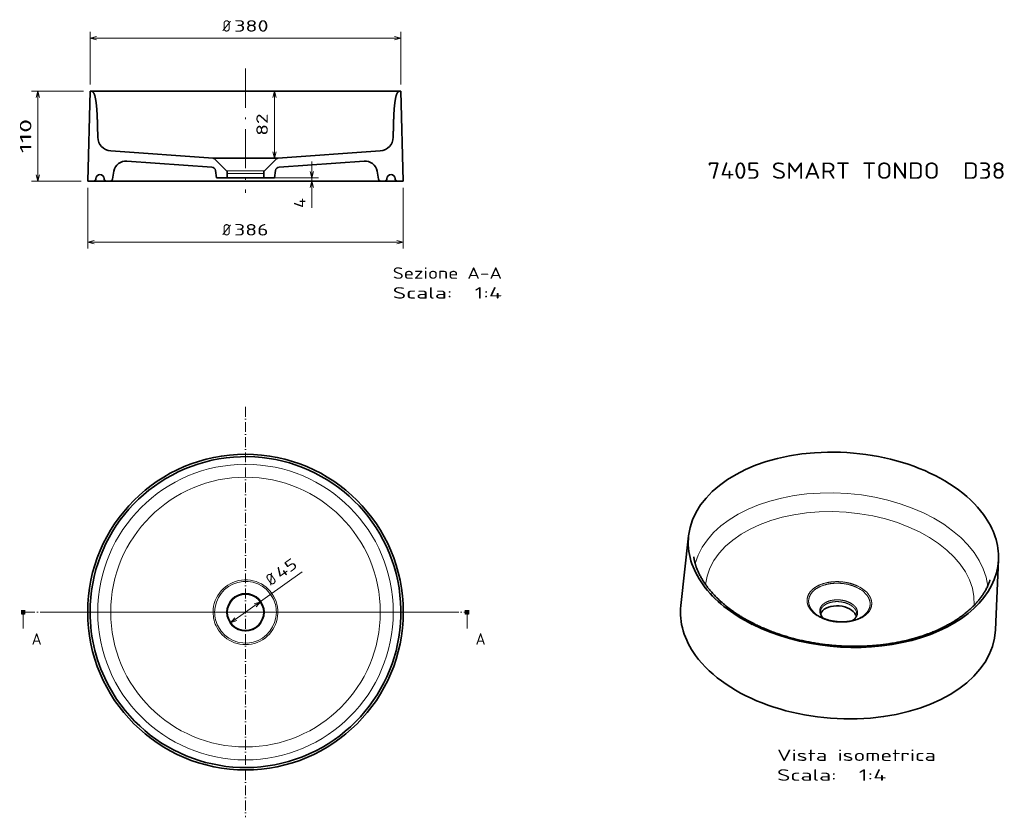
# Model space of a CAD drawing. Extents: x 52 to 353, y 16 to 260.
import ezdxf
from ezdxf.enums import TextEntityAlignment as Align

# ---------------------------------------------------------------- set-up
doc = ezdxf.new("R2010")
doc.units = 0
doc.linetypes.add('DASHDOT', pattern=[18.5, 12, -3, 0.5, -3])
doc.layers.get('0').update_dxf_attribs({"lineweight": 13})
doc.styles.get("Standard").update_dxf_attribs({"font": 'isocp.shx'})
doc.dimstyles.get("Standard").update_dxf_attribs({"dimtxt": 2.5, "dimasz": 2.5, "dimexe": 1.25, "dimexo": 0.625, "dimtad": 1, "dimcen": 2.5, "dimadec": 0, "dimazin": 0, "dimtfac": 1, "dimtmove": 0, "dimatfit": 0, "dimfxl": 0, "dimarcsym": 0})

# ---------------------------------------------------------------- blocks, each defined once
blk = doc.blocks.new('*D')
at = {"color": 7, "lineweight": 13, "ltscale": 0.4038}
for p, q in [((73.12, 240.11), (73.12, 256.27)), ((168.12, 240.11), (168.12, 256.27))]:
    blk.add_line(p, q, dxfattribs=at)
at = {"color": 7, "lineweight": 13}
for p, q in [((73.12, 254.27), (168.12, 254.27)), ((57.17, 210.61), (57.17, 238.11)), ((129.44, 217.63), (129.44, 238.11)), ((72.4, 191.99), (168.84, 191.99)), ((116.07, 75.66), (137.98, 91.22))]:
    blk.add_line(p, q, dxfattribs=at)
at = {"color": 7, "lineweight": 13, "ltscale": 0.398589}
blk.add_line((71.12, 238.11), (55.17, 238.11), dxfattribs=at)
at = {"color": 7, "lineweight": 13, "ltscale": 0.354821}
blk.add_line((140.92, 202.41), (140.92, 216.61), dxfattribs=at)
at = {"color": 7, "lineweight": 13, "ltscale": 0.367935}
blk.add_line((128.2, 211.61), (142.92, 211.61), dxfattribs=at)
at = {"color": 7, "lineweight": 13, "ltscale": 0.380586}
blk.add_line((70.4, 210.61), (55.17, 210.61), dxfattribs=at)
at = {"color": 7, "lineweight": 13, "ltscale": 0.465659}
for p, q in [((72.4, 208.61), (72.4, 189.99)), ((168.84, 208.61), (168.84, 189.99))]:
    blk.add_line(p, q, dxfattribs=at)
at = {"color": 7, "lineweight": 13}
for points in [[(75.05, 254.78), (73.12, 254.27), (75.05, 253.75)], [(166.19, 253.75), (168.12, 254.27), (166.19, 254.78)], [(57.69, 236.18), (57.17, 238.11), (56.66, 236.18)], [(129.96, 236.18), (129.44, 238.11), (128.93, 236.18)], [(128.93, 219.57), (129.44, 217.63), (129.96, 219.57)], [(56.66, 212.55), (57.17, 210.61), (57.69, 212.55)], [(140.4, 213.54), (140.92, 211.61), (141.43, 213.54)], [(141.43, 208.68), (140.92, 210.61), (140.4, 208.68)], [(74.33, 192.51), (72.4, 191.99), (74.33, 191.47)], [(166.91, 191.47), (168.84, 191.99), (166.91, 192.51)], [(123.89, 80.58), (125.17, 82.12), (123.29, 81.43)], [(117.34, 77.2), (116.07, 75.66), (117.94, 76.36)]]:
    blk.add_lwpolyline(points, dxfattribs=at)
for s, p, p2 in [('%%c', (113.58, 256.27), (116.15, 256.27)), ('380', (117.15, 256.27), (127.66, 256.27)), ('%%c', (113.58, 193.99), (116.15, 193.99)), ('386', (117.15, 193.99), (127.66, 193.99))]:
    blk.add_text(s, height=3.5, dxfattribs=at).set_placement(p, p2, align=Align.FIT)
for s, rotation, p, p2 in [('110', 90, (55.17, 219.11), (55.17, 229.62)), ('82', 90, (127.44, 224.49), (127.44, 231.26)), ('4', 90, (138.92, 202.41), (138.92, 205.45)), ('45', 35.3686, (131.3, 88.93), (136.82, 92.85)), ('%%c', 35.3686, (128.39, 86.86), (130.48, 88.35))]:
    blk.add_text(s, height=3.5, rotation=rotation, dxfattribs=at).set_placement(p, p2, align=Align.FIT)
blk = doc.blocks.new('BLOCK136')
at = {"color": 7, "lineweight": 100, "ltscale": 0.125}
for p, q in [((-274.4, -189.8), (-269.4, -189.8)), ((273.3, -189.8), (268.3, -189.8))]:
    blk.add_line(p, q, dxfattribs=at)
at = {"color": 7, "lineweight": 13}
for p, q in [((-271.9, -189.8), (-271.9, -209.8)), ((270.8, -189.8), (270.8, -209.8))]:
    blk.add_line(p, q, dxfattribs=at)
at = {"color": 7, "linetype": 'DASHDOT', "lineweight": 13}
blk.add_line((-269.4, -189.8), (268.3, -189.8), dxfattribs=at)
at = {"color": 7, "lineweight": 13}
for points in [[(-270.6, -192.8), (-271.9, -189.8), (-273.1, -192.8)], [(272, -192.8), (270.8, -189.8), (269.5, -192.8)]]:
    blk.add_lwpolyline(points, dxfattribs=at)
for p, p2 in [((-261.4, -229.6), (-249.2, -229.6)), ((281.3, -229.6), (293.4, -229.6))]:
    blk.add_text('A', height=14, dxfattribs=at).set_placement(p, p2, align=Align.FIT)
blk = doc.blocks.new('BLOCK137')
at = {"color": 7, "linetype": 'DASHDOT', "lineweight": 13}
for p, q in [((0, 60.9), (0, -440.6)), ((250.7, -189.8), (-250.7, -189.8))]:
    blk.add_line(p, q, dxfattribs=at)
blk = doc.blocks.new('BLOCK138')
at = {"color": 7, "lineweight": 35}
for centre, radius in [((0, -189.8), 192.9), ((0, -190), 22.3)]:
    blk.add_circle(centre, radius, dxfattribs=at)
at = {"color": 7, "lineweight": 13}
for centre, radius in [((0, -189.8), 180.6), ((0, -189.8), 164.8), ((0, -190), 23.2)]:
    blk.add_circle(centre, radius, dxfattribs=at)
at = {"color": 7, "lineweight": 35}
for start, end in [(208.648, 180), (179.9999, 208.6481)]:
    blk.add_arc((0, -189.8), 190, start, end, dxfattribs=at)
at = {"color": 7, "lineweight": 13}
for radius, start, end in [(39.6, 208.4279, 179.9821), (37.7, 28.8675, 179.9817), (37.7, 0.0178, 28.868), (39.6, 179.9799, 208.4266), (37.7, 179.9798, 208.4269), (37.7, 208.4281, 0.0184)]:
    blk.add_arc((0, -190), radius, start, end, dxfattribs=at)
blk = doc.blocks.new('BLOCK139')
at = {"color": 7, "lineweight": 13}
for s, p, p2 in [('Vista isometrica', (0, -369.4), (194.3, -369.4)), ('Scala:', (0, -393.6), (72.9, -393.6)), ('  1:4', (72.9, -393.6), (133.6, -393.6))]:
    blk.add_text(s, height=14, dxfattribs=at).set_placement(p, p2, align=Align.FIT)
blk = doc.blocks.new('BLOCK140')
at = {"color": 7, "lineweight": 35}
for p, q in [((-117.5, -179.6), (-108.1, -94.2)), ((267, -209.1), (270.7, -123.4))]:
    blk.add_line(p, q, dxfattribs=at)
blk.add_arc((73.1, -155.9), 42.4, 240.6204, 243.1619, dxfattribs=at)
for centre, major_axis, ratio, start_param, end_param in [((81.1, -111.3), (189.4, -14.6), 0.625434, 0.490357, 3.120605), ((81, -111.3), (189.5, -14.6), 0.625309, 0.020958, 0.490189), ((81.2, -111.3), (189.5, -14.6), 0.625315, 3.120548, 3.631789), ((81.1, -111.3), (189.4, -14.6), 0.625434, 4.13195, 6.304211), ((81.2, -111.3), (189.5, -14.5), 0.625426, 3.631769, 4.131673), ((74.6, -196.9), (192.4, -14.8), 0.625315, 3.120548, 3.63179), ((74.8, -193.9), (-22.3, 1.7), 0.625434, 3.63195, 6.085628), ((74.8, -193.9), (22.3, -1.7), 0.625434, 0.197499, 0.490357), ((71.9, -189.8), (18.9, -3.5), 0.587056, 3.695044, 3.941125), ((74.5, -196.9), (192.3, -14.8), 0.625434, 3.631949, 6.304211)]:
    blk.add_ellipse(centre, major_axis=major_axis, ratio=ratio, start_param=start_param, end_param=end_param, dxfattribs=at)
at = {"color": 7, "lineweight": 13}
for centre, major_axis, ratio, start_param, end_param in [((77.7, -155.2), (-180.1, 13.8), 0.625434, 3.259914, 6.164857), ((76.7, -168.2), (-164.3, 12.6), 0.625434, 3.15997, 6.264815), ((76.3, -175.1), (39.5, -3), 0.625312, 0.490561, 0.994052), ((76.2, -175.8), (37.6, -2.9), 0.625284, 0.490155, 0.99343), ((76.2, -175.1), (39.4, -3), 0.62559, 3.632178, 4.128931), ((76.2, -175.8), (37.6, -2.9), 0.625555, 3.631563, 4.12798), ((75.2, -187.1), (23, -1.9), 0.626397, 3.636297, 3.870057), ((75.4, -187.1), (23.1, -1.8), 0.625465, 5.560151, 6.773557), ((75.2, -188.7), (22.2, -1.7), 0.62562, 0.000102, 0.490594)]:
    blk.add_ellipse(centre, major_axis=major_axis, ratio=ratio, start_param=start_param, end_param=end_param, dxfattribs=at)
at = {"color": 7, "lineweight": 35}
for points, knots in [([(-28.4, -201.5), (-29, -201.3), (-30, -200.7), (-31.6, -199.9), (-33.2, -199), (-34.8, -198.2), (-36.4, -197.3), (-37.9, -196.5), (-39.5, -195.6), (-41.1, -194.6), (-43, -193.5), (-44.9, -192.3), (-46.8, -191.1), (-48.9, -189.8), (-51, -188.3), (-53.4, -186.7), (-55.6, -185.1), (-57.8, -183.5), (-60, -181.8), (-62.1, -180.1), (-64.2, -178.4), (-66.2, -176.7), (-68.2, -175), (-70.1, -173.2), (-72, -171.4), (-73.8, -169.7), (-75.6, -167.9), (-77.3, -166), (-79, -164.2), (-80.6, -162.4), (-82, -160.7), (-83.4, -159), (-84.8, -157.3), (-86.1, -155.5), (-87.3, -153.8), (-88.5, -152.1), (-89.6, -150.4), (-90.6, -148.8), (-91.6, -147.2), (-92.6, -145.5), (-93.7, -143.6), (-94.7, -141.7), (-95.6, -139.8), (-96.4, -138), (-97.2, -136.1), (-98, -134.4), (-98.6, -132.7), (-99.1, -131.3), (-99.5, -130.1), (-99.8, -128.9), (-100.2, -127.8), (-100.5, -126.7), (-100.7, -125.7), (-100.9, -124.7), (-101.1, -123.8), (-101.3, -122.9), (-101.4, -122.2), (-101.5, -121.5), (-101.6, -121), (-101.7, -120.6), (-101.7, -120.3), (-101.7, -120.1), (-101.7, -120), (-101.7, -120)], [0, 0, 0, 0, 1.817056, 3.627012, 5.429188, 7.224085, 9.011045, 10.790554, 12.561835, 14.326009, 16.623911, 18.896731, 21.15552, 23.401169, 26.245827, 29.048431, 31.82715, 34.581573, 37.311538, 40.016549, 42.696374, 45.350605, 47.985045, 50.592853, 53.174179, 55.728587, 58.256085, 60.756016, 63.229157, 65.65761, 67.884976, 70.0876, 72.265304, 74.41749, 76.544034, 78.643968, 80.721415, 82.707251, 84.187989, 86.458393, 88.627853, 90.757333, 92.844033, 94.885677, 96.87765, 98.821083, 100.63905, 102.029593, 103.362559, 104.574558, 105.741695, 106.859252, 107.921318, 108.922953, 109.855592, 110.716786, 111.476621, 112.141305, 112.684257, 113.090556, 113.390521, 113.579193, 113.648524, 113.648524, 113.648524, 113.648524]), ([(-28.4, -201.5), (-27.5, -202), (-25.7, -202.9), (-23, -204.2), (-20.2, -205.5), (-17.4, -206.7), (-14.6, -207.9), (-11.7, -209.1), (-8.8, -210.3), (-5.9, -211.4), (-2.9, -212.5), (0, -213.6), (3, -214.6), (6.1, -215.6), (9.1, -216.6), (12.2, -217.5), (15.3, -218.4), (18.4, -219.2), (21.6, -220.1), (24.7, -220.9), (27.9, -221.6), (31.1, -222.4), (34.3, -223.1), (37.6, -223.7), (40.8, -224.3), (44.1, -224.9), (47.3, -225.5), (50.6, -226), (53.9, -226.5), (57.2, -226.9), (60.5, -227.3), (63.8, -227.7), (67.2, -228), (70.5, -228.3), (73.8, -228.5), (77.1, -228.8), (80.5, -228.9), (83.8, -229.1), (87.1, -229.2), (90.4, -229.3), (93.8, -229.3), (97.1, -229.3), (100.4, -229.2), (103.7, -229.2), (107, -229), (110.3, -228.9), (113.6, -228.7), (116.9, -228.5), (120.1, -228.2), (123.4, -227.9), (126.6, -227.6), (129.8, -227.2), (133, -226.8), (136.2, -226.3), (139.4, -225.8), (142.5, -225.3), (145.7, -224.7), (148.8, -224.1), (151.9, -223.5), (154.9, -222.8), (158, -222.1), (161, -221.4), (163.9, -220.6), (166.9, -219.8), (169.8, -219), (173.2, -218), (177, -216.8), (181.2, -215.3), (185.2, -213.9), (188.8, -212.5), (192, -211.2), (194.7, -210), (197.4, -208.8), (199.9, -207.6), (202.4, -206.4), (204.9, -205.1), (207.4, -203.9), (209.7, -202.6), (212.1, -201.2), (214.4, -199.9), (216.7, -198.5), (218.9, -197.1), (221.1, -195.6), (223.2, -194.2), (225.2, -192.7), (227.3, -191.2), (229.2, -189.7), (231.2, -188.1), (233.1, -186.5), (235.1, -184.8), (236.9, -183.1), (238.7, -181.4), (240.4, -179.7), (242.1, -178), (243.7, -176.2), (245.2, -174.5), (246.6, -172.9), (247.9, -171.2), (249.1, -169.6), (250.3, -168), (251.5, -166.4), (252.5, -164.8), (253.5, -163.2), (254.6, -161.4), (255.7, -159.5), (256.8, -157.3), (257.8, -155.2), (258.6, -153.2), (259.3, -151.4), (259.8, -150), (260.1, -149.1), (260.3, -148.5), (260.4, -148.1), (260.4, -148), (260.4, -147.9), (260.4, -147.9), (260.4, -147.9), (260.4, -147.9), (260.4, -147.9), (260.4, -147.9), (260.4, -147.9), (260.4, -147.9), (260.4, -147.9), (260.4, -147.9), (260.4, -147.9)], [0, 0, 0, 0, 3.009953, 6.039232, 9.087238, 12.153495, 15.23745, 18.33863, 21.456485, 24.590555, 27.739167, 30.90288, 34.081203, 37.273078, 40.478531, 43.696393, 46.92662, 50.168075, 53.420091, 56.682134, 59.953982, 63.234615, 66.523725, 69.820361, 73.124154, 76.43419, 79.749804, 83.070368, 86.395387, 89.724042, 93.055783, 96.389839, 99.725611, 103.062371, 106.399455, 109.7362, 113.071905, 116.405942, 119.737566, 123.066198, 126.391044, 129.711586, 133.027182, 136.337162, 139.640644, 142.937223, 146.225974, 149.506552, 152.777968, 156.039973, 159.292, 162.533374, 165.763003, 168.980795, 172.185612, 175.377436, 178.555216, 181.718485, 184.8677, 188.001212, 191.118581, 194.219248, 197.302724, 200.368448, 203.41593, 206.452958, 210.942544, 215.318896, 219.654458, 223.866754, 226.926763, 229.950477, 232.794239, 235.614828, 238.411979, 241.185279, 243.934545, 246.659286, 249.359255, 252.034113, 254.688984, 257.317679, 259.920311, 262.49646, 265.046119, 267.568672, 270.063943, 272.532894, 275.105365, 277.638331, 280.139416, 282.60784, 285.043367, 287.444748, 289.812352, 292.127446, 294.246609, 296.332617, 298.384089, 300.398962, 302.375632, 304.310794, 306.20137, 308.052613, 310.505483, 312.80326, 315.271354, 317.5025, 319.471735, 321.040718, 321.854436, 322.47844, 322.884448, 322.947761, 322.978788, 322.996665, 323.008668, 323.017567, 323.024475, 323.029908, 323.034177, 323.037139, 323.038787, 323.040869, 323.040869, 323.040869, 323.040869]), ([(54.8, -192.7), (54.8, -192.6), (54.7, -192.5), (54.6, -192.4), (54.5, -192.2), (54.3, -192), (54.2, -191.8), (54.1, -191.6), (54, -191.4), (53.9, -191.2), (53.8, -191), (53.7, -190.8), (53.6, -190.6), (53.5, -190.4), (53.5, -190.2), (53.4, -190), (53.3, -189.8), (53.3, -189.6), (53.2, -189.4), (53.2, -189.3), (53.1, -189.1), (53.1, -188.9), (53, -188.7), (53, -188.5), (53, -188.3), (53, -188.1), (53, -187.9), (53, -187.7), (53, -187.5), (53, -187.3), (53, -187.2), (53, -187.1), (53, -187)], [0, 0, 0, 0, 0.135497, 0.379432, 0.620007, 0.857192, 1.091029, 1.321567, 1.548862, 1.772974, 1.993854, 2.208029, 2.419235, 2.627675, 2.833443, 3.036294, 3.237361, 3.43541, 3.631858, 3.772179, 3.982689, 4.190647, 4.396284, 4.600622, 4.802812, 5.003994, 5.203568, 5.402436, 5.573813, 5.744876, 5.915725, 6.086463, 6.086463, 6.086463, 6.086463]), ([(91.9, -198), (92, -197.9), (92.2, -197.8), (92.5, -197.6), (92.7, -197.5), (93, -197.3), (93.2, -197.1), (93.4, -196.9), (93.7, -196.8), (93.9, -196.6), (94.1, -196.4), (94.3, -196.2), (94.5, -196), (94.7, -195.9), (94.8, -195.7), (95, -195.6), (95.1, -195.4), (95.3, -195.2), (95.4, -195.1), (95.5, -194.9), (95.7, -194.8), (95.8, -194.6), (95.9, -194.5), (96, -194.3), (96.2, -194.1), (96.3, -193.9), (96.4, -193.7), (96.6, -193.4), (96.7, -193.2), (96.8, -193), (96.9, -192.8), (97, -192.6), (97, -192.4), (97.1, -192.3), (97.2, -192.1), (97.2, -191.9), (97.3, -191.7), (97.3, -191.5), (97.4, -191.3), (97.4, -191.1), (97.4, -190.9), (97.5, -190.6), (97.5, -190.5), (97.5, -190.4)], [0, 0, 0, 0, 0.316754, 0.629463, 0.938107, 1.242809, 1.54348, 1.84006, 2.132481, 2.420748, 2.704862, 2.984832, 3.268468, 3.499715, 3.71317, 3.925223, 4.135741, 4.343552, 4.548784, 4.751501, 4.951764, 5.149529, 5.344967, 5.57872, 5.831284, 6.076927, 6.318855, 6.557211, 6.792153, 7.023851, 7.254798, 7.460075, 7.661951, 7.861511, 8.05963, 8.255703, 8.450589, 8.643832, 8.836208, 9.06302, 9.291292, 9.518586, 9.745635, 9.745635, 9.745635, 9.745635]), ([(97.2, -196.4), (96.4, -196.7), (94.5, -197.3), (91.6, -198.1), (88.7, -198.7), (85.9, -199.1), (83.6, -199.3), (81.5, -199.4), (79.4, -199.5), (77.3, -199.4), (75.3, -199.3), (73.2, -199.2), (71.1, -198.9), (69, -198.6), (67, -198.2), (65, -197.8), (63, -197.3), (61.1, -196.7), (59.2, -196.1), (57.4, -195.4), (55.7, -194.6), (54.5, -194.1), (54, -193.8)], [0, 0, 0, 0, 2.866259, 5.831041, 8.881388, 12.00313, 14.042678, 16.101335, 18.174799, 20.258682, 22.348565, 24.439973, 26.528444, 28.609553, 30.678877, 32.732094, 34.764925, 36.773253, 38.753014, 40.700425, 42.61181, 44.483744, 44.483744, 44.483744, 44.483744])]:
    blk.add_open_spline(points, degree=3, knots=knots, dxfattribs=at)
at = {"color": 7, "lineweight": 13}
for points, knots in [([(40.6, -184.1), (37.6, -180.1), (36, -175.7), (36, -171.2), (38.4, -164.2), (44.6, -158.4), (47.7, -156.3), (55.9, -152.2), (66.1, -150.2), (72.3, -149.8), (81.9, -150.4), (90.9, -152.6), (93.9, -153.6), (96.7, -154.8), (99.4, -156.1)], [0, 0, 0, 0, 0, 0, 102.96967, 102.96967, 102.96967, 172.237755, 172.237755, 172.237755, 268.221715, 268.221715, 268.221715, 318.474739, 318.474739, 318.474739, 318.474739, 318.474739, 318.474739]), ([(42.2, -184.3), (39.4, -180.4), (37.9, -176.1), (37.9, -171.8), (40.5, -164.9), (46.8, -159.3), (49.8, -157.4), (58, -153.7), (67.8, -152), (73.7, -151.7), (82.5, -152.4), (90.8, -154.6), (93.4, -155.5), (95.9, -156.5), (98.2, -157.7)], [0, 0, 0, 0, 0, 0, 105.323664, 105.323664, 105.323664, 176.51285, 176.51285, 176.51285, 271.050676, 271.050676, 271.050676, 317.350226, 317.350226, 317.350226, 317.350226, 317.350226, 317.350226]), ([(52.9, -194), (59.6, -197.4), (67.6, -199.8), (76.1, -200.7), (89.6, -200), (101, -196), (104.8, -194), (112.7, -188.3), (116.4, -180.8), (116.8, -176), (115.4, -171.2), (112.5, -166.8), (112.4, -166.7), (112.3, -166.6), (112.2, -166.4), (112.1, -166.3), (112.1, -166.2), (112, -166.2)], [0, 0, 0, 0, 0, 0, 127.154375, 127.154375, 127.154375, 203.73803, 203.73803, 203.73803, 313.402639, 313.402639, 313.402639, 315.764364, 315.764364, 315.764364, 317.724196, 317.724196, 317.724196, 317.724196, 317.724196, 317.724196]), ([(54, -193.8), (60.7, -197.2), (68.8, -199.5), (77.4, -200.3), (90.7, -199.3), (101.5, -194.8), (105, -192.8), (111.7, -187.2), (114.5, -180.2), (114.6, -176), (113.3, -171.8), (110.6, -167.9), (110.6, -167.8), (110.5, -167.6), (110.4, -167.5), (110.3, -167.4), (110.3, -167.3), (110.2, -167.3)], [0, 0, 0, 0, 0, 0, 133.457401, 133.457401, 133.457401, 210.514472, 210.514472, 210.514472, 312.700293, 312.700293, 312.700293, 314.629628, 314.629628, 314.629628, 316.558963, 316.558963, 316.558963, 316.558963, 316.558963, 316.558963]), ([(96.3, -181.8), (95.2, -180.3), (93.8, -178.9), (92.1, -177.6), (87, -174.6), (80.8, -172.8), (76.8, -172.3), (69.8, -172.3), (63.4, -173.8), (60.9, -174.8), (56.9, -177), (54.1, -180), (53.1, -181.5), (52, -184.5), (52.2, -187.6), (52.6, -189.1), (53.3, -190.6), (54.3, -192.1), (54.3, -192.2), (54.4, -192.2), (54.4, -192.3)], [0, 0, 0, 0, 0, 0, 23.171017, 23.171017, 23.171017, 61.681319, 61.681319, 61.681319, 88.968427, 88.968427, 88.968427, 112.138302, 112.138302, 112.138302, 132.75059, 132.75059, 132.75059, 133.881186, 133.881186, 133.881186, 133.881186, 133.881186, 133.881186]), ([(95.4, -183.7), (94.3, -182.2), (92.9, -180.8), (91.2, -179.5), (86.5, -176.8), (80.9, -175.2), (77.3, -174.6), (70.4, -174.4), (64.1, -175.8), (61.3, -176.8), (57.2, -179.2), (54.4, -182.4), (53.6, -183.8), (53.1, -185.4), (53, -187)], [0, 0, 0, 0, 0, 0, 23.468497, 23.468497, 23.468497, 58.628894, 58.628894, 58.628894, 89.708461, 89.708461, 89.708461, 112.875315, 112.875315, 112.875315, 112.875315, 112.875315, 112.875315])]:
    blk.add_open_spline(points, degree=5, knots=knots, dxfattribs=at)
blk = doc.blocks.new('BLOCK141')
at = {"color": 7, "lineweight": 13}
blk.add_text('7405 SMART TONDO  D38', height=5, dxfattribs=at).set_placement((-10, 3.06), (81.08, 3.06), align=Align.FIT)
blk = doc.blocks.new('BLOCK142')
at = {"color": 7, "lineweight": 13}
for s, p, p2 in [('Sezione A-A', (180, -229.4), (313.6, -229.4)), ('Scala:', (180, -253.6), (252.9, -253.6)), ('  1:4', (252.9, -253.6), (313.6, -253.6))]:
    blk.add_text(s, height=14, dxfattribs=at).set_placement(p, p2, align=Align.FIT)
blk = doc.blocks.new('BLOCK143')
at = {"color": 7, "lineweight": 35}
for p, q in [((-192.9, -110), (-190, 0)), ((192.9, -110), (190, 0)), ((-39.6, -81.9), (-164.8, -73.2)), ((-23.2, -97.3), (-37.7, -82.8)), ((23.2, -97.3), (37.7, -82.8)), ((39.6, -81.9), (164.8, -73.2)), ((-41.3, -92.8), (-144.9, -85.6)), ((41.3, -92.8), (144.9, -85.6))]:
    blk.add_line(p, q, dxfattribs=at)
at = {"color": 7, "lineweight": 35, "ltscale": 0.24319}
for p, q in [((-160.8, -97.9), (-162.4, -107.5)), ((160.8, -97.9), (162.4, -107.5))]:
    blk.add_line(p, q, dxfattribs=at)
at = {"color": 7, "lineweight": 35, "ltscale": 0.221683}
for p, q in [((-35.6, -106), (-36.7, -97.2)), ((35.6, -106), (36.7, -97.2))]:
    blk.add_line(p, q, dxfattribs=at)
at = {"color": 7, "lineweight": 35, "ltscale": 0.332515}
for p, q in [((-35.6, -106), (-22.3, -106)), ((22.3, -106), (35.6, -106))]:
    blk.add_line(p, q, dxfattribs=at)
at = {"color": 7, "lineweight": 35, "ltscale": 0.166062}
for p, q in [((-22.3, -99.4), (-22.3, -106)), ((22.3, -99.4), (22.3, -106))]:
    blk.add_line(p, q, dxfattribs=at)
at = {"color": 7, "lineweight": 35, "ltscale": 0.175}
for p, q in [((-192.9, -110), (-185.9, -110)), ((185.9, -110), (192.9, -110))]:
    blk.add_line(p, q, dxfattribs=at)
at = {"color": 7, "lineweight": 35, "ltscale": 0.112068}
for p, q in [((-169.9, -110), (-165.4, -110)), ((165.4, -110), (169.9, -110))]:
    blk.add_line(p, q, dxfattribs=at)
at = {"color": 7, "lineweight": 35}
for centre, radius, start, end in [((-163.6, -56.2), 17, 180.7745, 266), ((163.6, -56.2), 17, 274, 359.2255), ((-39.8, -84.9), 3, 45.0004, 85.9999), ((39.8, -84.9), 3, 94.0001, 134.9996), ((-146, -100.5), 15, 86, 170), ((-41.6, -97.8), 5, 6.7627, 86.0002), ((41.6, -97.8), 5, 93.9998, 173.2373), ((146, -100.5), 15, 10, 94), ((-185.9, -107), 3, 270, 360), ((-177.9, -107), 5, 90, 180), ((-177.9, -107), 5, 360, 90), ((-169.9, -107), 3, 180, 270), ((-165.4, -107), 3, 270, 350), ((-25.3, -99.4), 3, 0.0003, 45.0008), ((25.3, -99.4), 3, 134.9992, 179.9997), ((165.4, -107), 3, 190, 270), ((169.9, -107), 3, 270, 0), ((177.9, -107), 5, 90, 180), ((177.9, -107), 5, 0, 90), ((185.9, -107), 3, 180, 270)]:
    blk.add_arc(centre, radius, start, end, dxfattribs=at)
for points in [[(-180.6, -56.4), (-180.6, -53.9), (-180.7, -51.4), (-180.7, -48.8), (-180.8, -45.8), (-180.8, -42.9), (-180.8, -42.4), (-180.9, -41.5), (-180.9, -40.6), (-180.9, -40.2), (-181.1, -34.9), (-181.3, -29.8), (-181.5, -25.4), (-182, -18.4), (-182.8, -12.5), (-183.1, -10.3), (-183.8, -6.6), (-184.7, -3.9), (-185.2, -2.8), (-186.2, -1.2), (-187.3, -0.4), (-187.9, -0.2), (-188.7, 0), (-189.4, 0), (-189.6, 0), (-189.8, 0), (-190, 0)], [(180.6, -56.4), (180.6, -53.9), (180.7, -51.4), (180.7, -48.8), (180.8, -45.8), (180.8, -42.9), (180.8, -42.4), (180.9, -41.5), (180.9, -40.6), (180.9, -40.2), (181.1, -34.9), (181.3, -29.8), (181.5, -25.4), (182, -18.4), (182.8, -12.5), (183.1, -10.3), (183.8, -6.6), (184.7, -3.9), (185.2, -2.8), (186.2, -1.2), (187.3, -0.4), (187.9, -0.2), (188.7, 0), (189.4, 0), (189.6, 0), (189.8, 0), (190, 0)]]:
    blk.add_open_spline(points, degree=5, knots=[0, 0, 0, 0, 0, 0, 14.539225, 14.539225, 14.539225, 17.225093, 17.225093, 17.225093, 19.914423, 19.914423, 19.914423, 48.298396, 48.298396, 48.298396, 67.245486, 67.245486, 67.245486, 85.24118, 85.24118, 85.24118, 104.468016, 104.468016, 104.468016, 110.516406, 110.516406, 110.516406, 110.516406, 110.516406, 110.516406], dxfattribs=at)

msp = doc.modelspace()

# ---------------------------------------------------------------- linework, layer by layer
at = {"color": 7, "linetype": 'DASHDOT', "lineweight": 13}
msp.add_line((120.6177, 245.0344), (120.6177, 207.0779), dxfattribs=at)
at = {"color": 7, "lineweight": 35}
for p, q in [((73.1177, 238.1144), (168.1177, 238.1144)), ((168.8379, 210.6144), (72.3976, 210.6144))]:
    msp.add_line(p, q, dxfattribs=at)
at = {"color": 7, "lineweight": 35, "ltscale": 0.49492}
msp.add_line((110.7193, 217.6339), (130.5161, 217.6339), dxfattribs=at)
at = {"color": 7, "lineweight": 13, "ltscale": 0.290039}
msp.add_line((114.817, 213.7966), (126.4185, 213.7966), dxfattribs=at)
at = {"color": 7, "lineweight": 13, "ltscale": 0.280875}
msp.add_line((115.0366, 212.9439), (126.2716, 212.9439), dxfattribs=at)
at = {"color": 7, "lineweight": 35, "ltscale": 0.279055}
msp.add_line((115.0366, 211.6056), (126.1988, 211.6056), dxfattribs=at)

# ---------------------------------------------------------------- block references
at = {"lineweight": 0, "xscale": 0.25, "yscale": 0.25, "zscale": 0.25}
for name, p in [('BLOCK143', (120.6177, 238.1144)), ('BLOCK142', (120.6177, 238.1144)), ('BLOCK137', (120.6177, 126.3939)), ('BLOCK138', (120.6177, 126.3939)), ('BLOCK140', (283.0477, 125.81)), ('BLOCK136', (120.6177, 126.3939)), ('BLOCK139', (283.0477, 125.81))]:
    msp.add_blockref(name, p, dxfattribs=at)
at = {"lineweight": 0}
msp.add_blockref('BLOCK141', (271.791, 208.2553), dxfattribs=at)

# ---------------------------------------------------------------- dimensions: what is measured, and where the dimension line sits
at = {"color": 0, "lineweight": 0}
dim = msp.add_diameter_dim_2p(p1=(116.0665, 75.6632), p2=(125.1689, 82.1245), dimstyle='Standard', override={"dimlfac": 4}, dxfattribs=at)
dim.commit()
dim.dimension.update_dxf_attribs({"geometry": '*D', "text_midpoint": (133.7638, 88.2254), "dimtype": 163})
for base, p1, p2, angle, middle in [((73.1177, 254.2664), (168.1177, 238.1144), (73.1177, 238.1144), 180, (120.6177, 254.2664)), ((168.8379, 191.988), (72.3976, 210.6144), (168.8379, 210.6144), 0, (120.6177, 191.988))]:
    dim = msp.add_linear_dim(base=base, p1=p1, p2=p2, angle=angle, text='%%c<>', dimstyle='Standard', override={"dimlfac": 4}, dxfattribs=at)
    dim.commit()
    dim.dimension.update_dxf_attribs({"geometry": '*D', "text_midpoint": middle, "dimtype": 161})
for base, p1, p2, angle, middle in [((140.9163, 211.6056), (168.8379, 210.6144), (126.1988, 211.6056), 89.999523, (140.9163, 203.9308)), ((129.4429, 217.6339), (168.1177, 238.1144), (130.5161, 217.6339), 269.998569, (129.4429, 227.8742)), ((57.1742, 210.6144), (73.1177, 238.1144), (72.3976, 210.6144), 269.998569, (57.1742, 224.3644))]:
    dim = msp.add_linear_dim(base=base, p1=p1, p2=p2, angle=angle, dimstyle='Standard', override={"dimlfac": 4}, dxfattribs=at)
    dim.commit()
    dim.dimension.update_dxf_attribs({"geometry": '*D', "text_midpoint": middle, "dimtype": 160})

doc.saveas('drawing.dxf')
